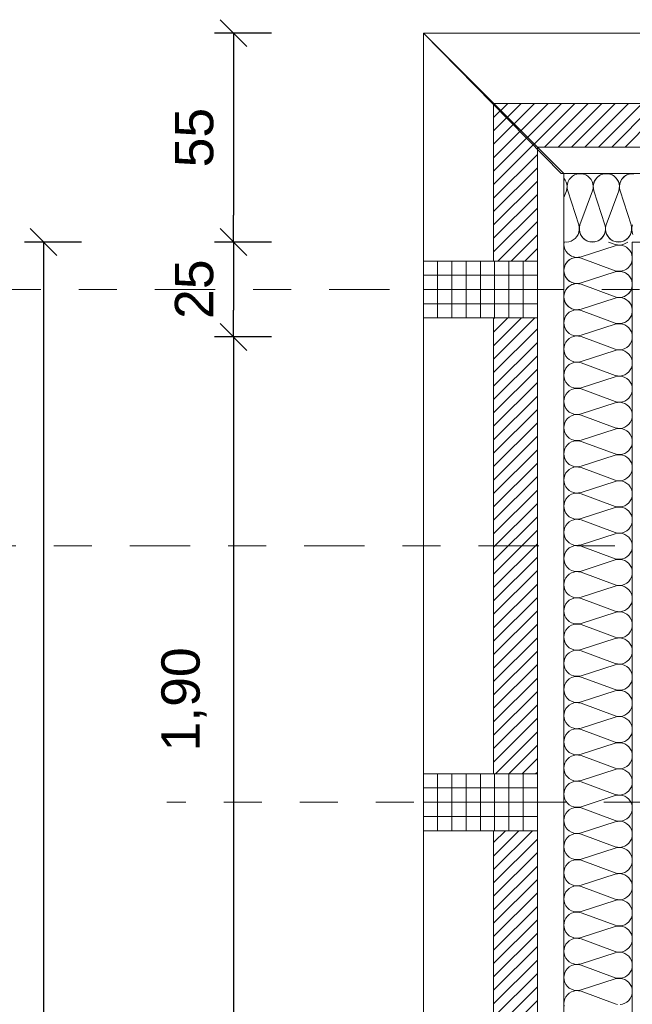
# Model space of a CAD drawing. Header units: metres. Extents: x -45.2 to 14.3, y -31.8 to 10.2.
# Tile 42 of 141: x -40.9 to -39.3, y -1.9 to 0.7. Entities that reach past the tile are written whole.
import ezdxf

# ---------------------------------------------------------------- set-up
doc = ezdxf.new("R2010")
doc.units = ezdxf.units.M
doc.header["$LTSCALE"] = 0.05
doc.linetypes.add('Achsen 01', pattern=[5.291531, 3.175, -1.058062, 0.352704, -0.705764])
doc.linetypes.add('Raster 01', pattern=[2, 1, -1])
doc.layers.get('0').update_dxf_attribs({"lineweight": 25})
for name, color, linetype, lineweight, true_color in [('014_Fassadenarbeiten-000 Aufsicht Betonfertigteile', 7, 'Continuous', 9, 0xc0c0c0), ('014_Fassadenarbeiten-330 mineralische Dämmung', 7, 'Continuous', 9, 0x666666), ('AV1-Achsen', 1, 'Achsen 01', 18, 0xff0000), ('AV1-Raster', 7, 'Raster 01', 9, 0xa6a6a6)]:
    doc.layers.add(name, color=color, linetype=linetype, lineweight=lineweight, true_color=true_color)
for name, color, linetype, lineweight in [('014_Fassadenarbeiten-330 Betonfertigteile vertikal', 7, 'Continuous', 9), ('014_Fassadenarbeiten-330 Filtermauerwerk 11.5cm', 7, 'Continuous', 9), ('014_Fassadenarbeiten-330 Mauerwerk 11.5cm', 7, 'Continuous', 9), ('AV1-Schnitt Achsen', 7, 'Achsen 01', 18), ('Bemaßung-Bemaßung', 7, 'Continuous', 9)]:
    doc.layers.add(name, color=color, linetype=linetype, lineweight=lineweight)
doc.styles.add('Arial', font='arial.ttf')

msp = doc.modelspace()

# ---------------------------------------------------------------- linework, layer by layer
at = {"color": 0, "linetype": 'Continuous', "lineweight": 15}
for p, q in [((-40.3604, 0.7104), (-40.2896, 0.6396)), ((-40.8604, 0.1604), (-40.7896, 0.0896)), ((-40.3604, 0.1604), (-40.2896, 0.0896)), ((-40.2896, 0.0896), (-40.3604, 0.1604)), ((-40.3604, -0.0896), (-40.2896, -0.1604)), ((-40.2896, -0.1604), (-40.3604, -0.0896))]:
    msp.add_line(p, q, dxfattribs=at)
at = {"color": 0, "linetype": 'ByBlock', "lineweight": -2}
for p, q in [((-40.325, 0.675), (-40.325, 0.6043)), ((-40.325, 0.125), (-40.325, 0.1957)), ((-40.825, 0.125), (-40.825, 0.0543)), ((-40.325, 0.125), (-40.325, 0.0543)), ((-40.325, -0.125), (-40.325, -0.0543)), ((-40.325, -0.125), (-40.325, -0.1957))]:
    msp.add_line(p, q, dxfattribs=at)
at = {"layer": '014_Fassadenarbeiten-000 Aufsicht Betonfertigteile'}
for points in [[(-39.455, 0.305), (-39.455, -21.905), (-39.825, -22.275), (-39.825, 0.675)], [(-39.4623, 0.305), (-16.125, 0.305), (-16.125, 0.675), (-39.825, 0.675)]]:
    msp.add_lwpolyline(points, close=True, dxfattribs=at)
at = {"layer": '014_Fassadenarbeiten-330 Betonfertigteile vertikal', "color": 8, "linetype": 'Continuous', "lineweight": 9, "true_color": 0x808080}
for p, q in [((-39.7875, 0.075), (-39.7875, -0.075)), ((-39.75, 0.075), (-39.75, -0.075)), ((-39.7125, 0.075), (-39.7125, -0.075)), ((-39.675, 0.075), (-39.675, -0.075)), ((-39.6375, 0.075), (-39.6375, -0.075)), ((-39.6, 0.075), (-39.6, -0.075)), ((-39.5625, 0.075), (-39.5625, -0.075)), ((-39.7875, -1.275), (-39.7875, -1.425)), ((-39.75, -1.275), (-39.75, -1.425)), ((-39.7125, -1.275), (-39.7125, -1.425)), ((-39.675, -1.275), (-39.675, -1.425)), ((-39.6375, -1.275), (-39.6375, -1.425)), ((-39.6, -1.275), (-39.6, -1.425)), ((-39.5625, -1.275), (-39.5625, -1.425))]:
    msp.add_line(p, q, dxfattribs=at)
at = {"layer": '014_Fassadenarbeiten-330 Betonfertigteile vertikal', "color": 8, "linetype": 'Continuous', "lineweight": 13, "true_color": 0x808080}
for p, q in [((-39.825, 0.0375), (-39.525, 0.0375)), ((-39.825, 0), (-39.525, 0)), ((-39.825, -0.0375), (-39.525, -0.0375)), ((-39.825, -1.3125), (-39.525, -1.3125)), ((-39.825, -1.35), (-39.525, -1.35)), ((-39.825, -1.3875), (-39.525, -1.3875))]:
    msp.add_line(p, q, dxfattribs=at)
at = {"layer": '014_Fassadenarbeiten-330 Betonfertigteile vertikal'}
for points in [[(-39.525, 0.075), (-39.525, -0.075), (-39.825, -0.075), (-39.825, 0.075)], [(-39.525, -1.275), (-39.525, -1.425), (-39.825, -1.425), (-39.825, -1.275)]]:
    msp.add_lwpolyline(points, close=True, dxfattribs=at)
at = {"layer": '014_Fassadenarbeiten-330 Filtermauerwerk 11.5cm', "color": 8, "linetype": 'Continuous', "lineweight": 9, "true_color": 0x808080}
for p, q in [((-39.64, -0.0774), (-39.6376, -0.075)), ((-39.64, -0.1127), (-39.6023, -0.075)), ((-39.64, -0.1481), (-39.5669, -0.075)), ((-39.64, -0.1834), (-39.5316, -0.075)), ((-39.64, -0.2188), (-39.525, -0.1038)), ((-39.64, -0.2542), (-39.525, -0.1392)), ((-39.64, -0.2895), (-39.525, -0.1745)), ((-39.64, -0.3249), (-39.525, -0.2099)), ((-39.64, -0.3602), (-39.525, -0.2452)), ((-39.64, -0.3956), (-39.525, -0.2806)), ((-39.64, -0.4309), (-39.525, -0.3159)), ((-39.64, -0.4663), (-39.525, -0.3513)), ((-39.64, -0.5016), (-39.525, -0.3866)), ((-39.64, -0.537), (-39.525, -0.422)), ((-39.64, -0.5724), (-39.525, -0.4574)), ((-39.64, -0.6077), (-39.525, -0.4927)), ((-39.64, -0.6431), (-39.525, -0.5281)), ((-39.64, -0.6784), (-39.525, -0.5634)), ((-39.64, -0.7138), (-39.525, -0.5988)), ((-39.64, -0.7491), (-39.525, -0.6341)), ((-39.64, -0.7845), (-39.525, -0.6695)), ((-39.64, -0.8198), (-39.525, -0.7048)), ((-39.64, -0.8552), (-39.525, -0.7402)), ((-39.64, -0.8905), (-39.525, -0.7755)), ((-39.64, -0.9259), (-39.525, -0.8109)), ((-39.64, -0.9613), (-39.525, -0.8463)), ((-39.64, -0.9966), (-39.525, -0.8816)), ((-39.64, -1.032), (-39.525, -0.917)), ((-39.64, -1.0673), (-39.525, -0.9523)), ((-39.64, -1.1027), (-39.525, -0.9877)), ((-39.64, -1.138), (-39.525, -1.023)), ((-39.64, -1.1734), (-39.525, -1.0584)), ((-39.64, -1.2087), (-39.525, -1.0937)), ((-39.64, -1.2441), (-39.525, -1.1291)), ((-39.6355, -1.275), (-39.525, -1.1645)), ((-39.6002, -1.275), (-39.525, -1.1998)), ((-39.5648, -1.275), (-39.525, -1.2352)), ((-39.5295, -1.275), (-39.525, -1.2705)), ((-39.64, -1.4562), (-39.6088, -1.425)), ((-39.64, -1.4916), (-39.5734, -1.425)), ((-39.64, -1.5269), (-39.5381, -1.425)), ((-39.64, -1.5623), (-39.525, -1.4473)), ((-39.64, -1.5977), (-39.525, -1.4827)), ((-39.64, -1.633), (-39.525, -1.518)), ((-39.64, -1.6684), (-39.525, -1.5534)), ((-39.64, -1.7037), (-39.525, -1.5887)), ((-39.64, -1.7391), (-39.525, -1.6241)), ((-39.64, -1.7744), (-39.525, -1.6594)), ((-39.64, -1.8098), (-39.525, -1.6948)), ((-39.64, -1.8451), (-39.525, -1.7301)), ((-39.64, -1.8805), (-39.525, -1.7655)), ((-39.64, -1.9159), (-39.525, -1.8009)), ((-39.64, -1.9512), (-39.525, -1.8362)), ((-39.64, -1.9866), (-39.525, -1.8716))]:
    msp.add_line(p, q, dxfattribs=at)
at = {"layer": '014_Fassadenarbeiten-330 Filtermauerwerk 11.5cm'}
for points in [[(-39.64, -0.075), (-39.525, -0.075), (-39.525, -1.275), (-39.64, -1.275)], [(-39.64, -1.425), (-39.525, -1.425), (-39.525, -2.625), (-39.64, -2.625)]]:
    msp.add_lwpolyline(points, close=True, dxfattribs=at)
at = {"layer": '014_Fassadenarbeiten-330 Mauerwerk 11.5cm', "color": 8, "linetype": 'Continuous', "lineweight": 9, "true_color": 0x808080}
for p, q in [((-39.64, 0.4883), (-39.6383, 0.49)), ((-39.64, 0.453), (-39.603, 0.49)), ((-39.64, 0.4176), (-39.5676, 0.49)), ((-39.64, 0.3822), (-39.5322, 0.49)), ((-39.64, 0.3469), (-39.4969, 0.49)), ((-39.64, 0.3115), (-39.4615, 0.49)), ((-39.64, 0.2762), (-39.4262, 0.49)), ((-39.5058, 0.375), (-39.3908, 0.49)), ((-39.4705, 0.375), (-39.3555, 0.49)), ((-39.4351, 0.375), (-39.3201, 0.49)), ((-39.3998, 0.375), (-39.2848, 0.49)), ((-39.3644, 0.375), (-39.2494, 0.49)), ((-39.329, 0.375), (-39.225, 0.479)), ((-39.2937, 0.375), (-39.225, 0.4437)), ((-39.64, 0.2408), (-39.525, 0.3558)), ((-39.64, 0.2055), (-39.525, 0.3205)), ((-39.64, 0.1701), (-39.525, 0.2851)), ((-39.64, 0.1348), (-39.525, 0.2498)), ((-39.64, 0.0994), (-39.525, 0.2144)), ((-39.629, 0.075), (-39.525, 0.179)), ((-39.5937, 0.075), (-39.525, 0.1437)), ((-39.5583, 0.075), (-39.525, 0.1083))]:
    msp.add_line(p, q, dxfattribs=at)
at = {"layer": '014_Fassadenarbeiten-330 Mauerwerk 11.5cm'}
msp.add_lwpolyline([(-39.64, 0.075), (-39.64, 0.49), (-39.225, 0.49), (-39.225, 0.375), (-39.525, 0.375), (-39.525, 0.075)], close=True, dxfattribs=at)
at = {"layer": '014_Fassadenarbeiten-330 mineralische Dämmung'}
msp.add_lwpolyline([(-18.9, 0.305), (-18.9, 0.125), (-39.275, 0.125), (-39.275, -5.4), (-39.455, -5.4), (-39.455, 0.305)], close=True, dxfattribs=at)
for points in [[(-39.2713, 0.3049), (-39.2775, 0.3049), (-39.2835, 0.3038), (-39.2893, 0.3016), (-39.2946, 0.2984), (-39.2946, 0.2984), (-39.2993, 0.2944), (-39.3031, 0.2896), (-39.306, 0.2841), (-39.308, 0.2783), (-39.3088, 0.2722), (-39.3085, 0.266), (-39.3072, 0.26), (-39.2783, 0.17), (-39.2783, 0.17), (-39.2769, 0.164), (-39.2766, 0.1578), (-39.2775, 0.1517), (-39.2794, 0.1458), (-39.2823, 0.1404), (-39.2862, 0.1356), (-39.2908, 0.1315), (-39.2908, 0.1315), (-39.2961, 0.1284), (-39.3019, 0.1262), (-39.308, 0.1251), (-39.3141, 0.1251), (-39.3202, 0.1262), (-39.326, 0.1284), (-39.3313, 0.1315), (-39.3313, 0.1315), (-39.3359, 0.1356), (-39.3398, 0.1404), (-39.3427, 0.1458), (-39.3446, 0.1517), (-39.3454, 0.1578), (-39.3452, 0.164), (-39.3438, 0.17), (-39.3106, 0.26), (-39.3106, 0.26), (-39.3092, 0.266), (-39.3089, 0.2722), (-39.3098, 0.2783), (-39.3117, 0.2841), (-39.3146, 0.2896), (-39.3185, 0.2944), (-39.3231, 0.2984), (-39.3231, 0.2984), (-39.3284, 0.3016), (-39.3342, 0.3038), (-39.3403, 0.3049), (-39.3464, 0.3049), (-39.3525, 0.3038), (-39.3583, 0.3016), (-39.3636, 0.2984), (-39.3636, 0.2984), (-39.3682, 0.2944), (-39.3721, 0.2896), (-39.375, 0.2841), (-39.3769, 0.2783), (-39.3777, 0.2722), (-39.3775, 0.266), (-39.3761, 0.26), (-39.3472, 0.17), (-39.3472, 0.17), (-39.3458, 0.164), (-39.3456, 0.1578), (-39.3464, 0.1517), (-39.3483, 0.1458), (-39.3513, 0.1404), (-39.3551, 0.1356), (-39.3598, 0.1315), (-39.3598, 0.1315), (-39.3651, 0.1284), (-39.3708, 0.1262), (-39.3769, 0.1251), (-39.3831, 0.1251), (-39.3891, 0.1262), (-39.3949, 0.1284), (-39.4002, 0.1315), (-39.4002, 0.1315), (-39.4049, 0.1356), (-39.4087, 0.1404), (-39.4116, 0.1458), (-39.4136, 0.1517), (-39.4144, 0.1578), (-39.4141, 0.164), (-39.4128, 0.17), (-39.3795, 0.26), (-39.3795, 0.26), (-39.3781, 0.266), (-39.3779, 0.2722), (-39.3787, 0.2783), (-39.3806, 0.2841), (-39.3836, 0.2896), (-39.3874, 0.2944), (-39.3921, 0.2984), (-39.3921, 0.2984), (-39.3974, 0.3016), (-39.4031, 0.3038), (-39.4092, 0.3049), (-39.4154, 0.3049), (-39.4214, 0.3038), (-39.4272, 0.3016), (-39.4325, 0.2984), (-39.4325, 0.2984), (-39.4371, 0.2944), (-39.441, 0.2896), (-39.4439, 0.2841), (-39.4458, 0.2783), (-39.4467, 0.2722), (-39.4464, 0.266), (-39.4451, 0.26), (-39.4161, 0.17), (-39.4161, 0.17), (-39.4147, 0.1637), (-39.4145, 0.1573), (-39.4156, 0.1509), (-39.4177, 0.1448), (-39.421, 0.1393), (-39.4252, 0.1344), (-39.4303, 0.1305), (-39.436, 0.1275), (-39.4422, 0.1257), (-39.4486, 0.125), (-39.455, 0.1255)], [(-39.455, 0.2929), (-39.455, 0.2929), (-39.4516, 0.2881), (-39.4491, 0.2829), (-39.4474, 0.2773), (-39.4468, 0.2715), (-39.4471, 0.2657), (-39.4484, 0.26), (-39.455, 0.2423)], [(-39.2744, 0.305), (-39.2808, 0.3044), (-39.2871, 0.3026), (-39.2928, 0.2997), (-39.2979, 0.2957), (-39.3022, 0.2908), (-39.3055, 0.2853), (-39.3077, 0.2792), (-39.3088, 0.2728), (-39.3086, 0.2663), (-39.3072, 0.26), (-39.2783, 0.17), (-39.2783, 0.17), (-39.2769, 0.1637), (-39.2767, 0.1572), (-39.2777, 0.1508), (-39.2799, 0.1447), (-39.2832, 0.1392), (-39.2875, 0.1343), (-39.2926, 0.1303), (-39.2984, 0.1274), (-39.3046, 0.1256), (-39.311, 0.125), (-39.3175, 0.1256), (-39.3237, 0.1274), (-39.3295, 0.1303), (-39.3346, 0.1343), (-39.3389, 0.1392), (-39.3422, 0.1447), (-39.3444, 0.1508), (-39.3454, 0.1572), (-39.3452, 0.1637), (-39.3438, 0.17), (-39.3106, 0.26), (-39.3106, 0.26), (-39.3092, 0.2663), (-39.309, 0.2728), (-39.31, 0.2792), (-39.3122, 0.2853), (-39.3155, 0.2908), (-39.3198, 0.2957), (-39.3249, 0.2997), (-39.3307, 0.3026), (-39.3369, 0.3044), (-39.3433, 0.305), (-39.3498, 0.3044), (-39.356, 0.3026), (-39.3618, 0.2997), (-39.3669, 0.2957), (-39.3712, 0.2908), (-39.3745, 0.2853), (-39.3767, 0.2792), (-39.3777, 0.2728), (-39.3775, 0.2663), (-39.3761, 0.26), (-39.3472, 0.17), (-39.3472, 0.17), (-39.3458, 0.1637), (-39.3456, 0.1572), (-39.3466, 0.1508), (-39.3488, 0.1447), (-39.3521, 0.1392), (-39.3564, 0.1343), (-39.3615, 0.1303), (-39.3673, 0.1274), (-39.3735, 0.1256), (-39.38, 0.125), (-39.3864, 0.1256), (-39.3926, 0.1274), (-39.3984, 0.1303), (-39.4035, 0.1343), (-39.4078, 0.1392), (-39.4111, 0.1447), (-39.4133, 0.1508), (-39.4144, 0.1572), (-39.4142, 0.1637), (-39.4128, 0.17)], [(-39.2732, 0.1447), (-39.2754, 0.1508), (-39.2765, 0.1572), (-39.2763, 0.1637), (-39.2749, 0.17)], [(-39.32, -0.0884), (-39.314, -0.0897), (-39.3078, -0.09), (-39.3017, -0.0891), (-39.2959, -0.0872), (-39.2904, -0.0843), (-39.2856, -0.0804), (-39.2816, -0.0758), (-39.2816, -0.0758), (-39.2784, -0.0705), (-39.2762, -0.0647), (-39.2751, -0.0587), (-39.2751, -0.0525), (-39.2762, -0.0464), (-39.2784, -0.0407), (-39.2816, -0.0354), (-39.2816, -0.0354), (-39.2856, -0.0307), (-39.2904, -0.0269), (-39.2959, -0.0239), (-39.3017, -0.022), (-39.3078, -0.0212), (-39.314, -0.0214), (-39.32, -0.0228), (-39.41, -0.0517), (-39.41, -0.0517), (-39.416, -0.0531), (-39.4222, -0.0533), (-39.4283, -0.0525), (-39.4342, -0.0506), (-39.4396, -0.0477), (-39.4444, -0.0438), (-39.4485, -0.0392), (-39.4485, -0.0392), (-39.4516, -0.0339), (-39.4538, -0.0281), (-39.4549, -0.022), (-39.4549, -0.0158), (-39.4538, -0.0098), (-39.4516, -0.004), (-39.4485, 0.0013), (-39.4485, 0.0013), (-39.4444, 0.0059), (-39.4396, 0.0098), (-39.4342, 0.0127), (-39.4283, 0.0146), (-39.4222, 0.0155), (-39.416, 0.0152), (-39.41, 0.0139), (-39.32, -0.0194), (-39.32, -0.0194), (-39.314, -0.0208), (-39.3078, -0.021), (-39.3017, -0.0202), (-39.2959, -0.0183), (-39.2904, -0.0153), (-39.2856, -0.0115), (-39.2816, -0.0069), (-39.2816, -0.0069), (-39.2784, -0.0016), (-39.2762, 0.0042), (-39.2751, 0.0103), (-39.2751, 0.0165), (-39.2762, 0.0225), (-39.2784, 0.0283), (-39.2816, 0.0336), (-39.2816, 0.0336), (-39.2856, 0.0382), (-39.2904, 0.0421), (-39.2959, 0.045), (-39.3017, 0.0469), (-39.3078, 0.0478), (-39.314, 0.0475), (-39.32, 0.0462), (-39.41, 0.0172), (-39.41, 0.0172), (-39.416, 0.0159), (-39.4222, 0.0156), (-39.4283, 0.0164), (-39.4342, 0.0184), (-39.4396, 0.0213), (-39.4444, 0.0251), (-39.4485, 0.0298), (-39.4485, 0.0298), (-39.4516, 0.0351), (-39.4538, 0.0409), (-39.4549, 0.0469), (-39.4549, 0.0531), (-39.4538, 0.0592), (-39.4516, 0.0649), (-39.4485, 0.0702), (-39.4485, 0.0702), (-39.4444, 0.0749), (-39.4396, 0.0787), (-39.4342, 0.0817), (-39.4283, 0.0836), (-39.4222, 0.0844), (-39.416, 0.0842), (-39.41, 0.0828), (-39.32, 0.0495), (-39.32, 0.0495), (-39.314, 0.0482), (-39.3078, 0.0479), (-39.3017, 0.0487), (-39.2959, 0.0507), (-39.2904, 0.0536), (-39.2856, 0.0574), (-39.2816, 0.0621), (-39.2816, 0.0621), (-39.2784, 0.0674), (-39.2762, 0.0732), (-39.2751, 0.0792), (-39.2751, 0.0854), (-39.2762, 0.0915), (-39.2784, 0.0972), (-39.2816, 0.1025), (-39.2816, 0.1025), (-39.2856, 0.1072), (-39.2904, 0.111), (-39.2959, 0.114), (-39.3017, 0.1159), (-39.3078, 0.1167), (-39.314, 0.1165), (-39.32, 0.1151), (-39.41, 0.0862), (-39.41, 0.0862), (-39.4163, 0.0848), (-39.4227, 0.0846), (-39.4291, 0.0856), (-39.4351, 0.0877), (-39.4407, 0.091), (-39.4455, 0.0952), (-39.4495, 0.1003), (-39.4525, 0.106), (-39.4543, 0.1122), (-39.455, 0.1186), (-39.4545, 0.125)], [(-39.2872, 0.125), (-39.2872, 0.125), (-39.2919, 0.1216), (-39.2971, 0.1191), (-39.3027, 0.1175), (-39.3085, 0.1168), (-39.3143, 0.1172), (-39.32, 0.1185), (-39.3377, 0.125)], [(-39.3072, -1.8825), (-39.3008, -1.8815), (-39.2947, -1.8793), (-39.2892, -1.876), (-39.2843, -1.8717), (-39.2803, -1.8666), (-39.2774, -1.8608), (-39.2756, -1.8546), (-39.275, -1.8481), (-39.2756, -1.8417), (-39.2774, -1.8355), (-39.2803, -1.8297), (-39.2843, -1.8246), (-39.2892, -1.8203), (-39.2947, -1.817), (-39.3008, -1.8148), (-39.3072, -1.8138), (-39.3137, -1.814), (-39.32, -1.8154), (-39.41, -1.8443), (-39.41, -1.8443), (-39.4163, -1.8457), (-39.4228, -1.8459), (-39.4292, -1.8448), (-39.4353, -1.8426), (-39.4408, -1.8393), (-39.4457, -1.8351), (-39.4497, -1.8299), (-39.4526, -1.8242), (-39.4544, -1.8179), (-39.455, -1.8115), (-39.4544, -1.805), (-39.4526, -1.7988), (-39.4497, -1.7931), (-39.4457, -1.7879), (-39.4408, -1.7837), (-39.4353, -1.7803), (-39.4292, -1.7781), (-39.4228, -1.7771), (-39.4163, -1.7773), (-39.41, -1.7787), (-39.32, -1.812), (-39.32, -1.812), (-39.3137, -1.8134), (-39.3072, -1.8136), (-39.3008, -1.8125), (-39.2947, -1.8103), (-39.2892, -1.807), (-39.2843, -1.8027), (-39.2803, -1.7976), (-39.2774, -1.7919), (-39.2756, -1.7856), (-39.275, -1.7792), (-39.2756, -1.7728), (-39.2774, -1.7665), (-39.2803, -1.7608), (-39.2843, -1.7556), (-39.2892, -1.7514), (-39.2947, -1.7481), (-39.3008, -1.7459), (-39.3072, -1.7448), (-39.3137, -1.745), (-39.32, -1.7464), (-39.41, -1.7753), (-39.41, -1.7753), (-39.4163, -1.7767), (-39.4228, -1.7769), (-39.4292, -1.7759), (-39.4353, -1.7737), (-39.4408, -1.7704), (-39.4457, -1.7661), (-39.4497, -1.761), (-39.4526, -1.7552), (-39.4544, -1.749), (-39.455, -1.7426), (-39.4544, -1.7361), (-39.4526, -1.7299), (-39.4497, -1.7241), (-39.4457, -1.719), (-39.4408, -1.7147), (-39.4353, -1.7114), (-39.4292, -1.7092), (-39.4228, -1.7082), (-39.4163, -1.7084), (-39.41, -1.7098), (-39.32, -1.743), (-39.32, -1.743), (-39.3137, -1.7444), (-39.3072, -1.7446), (-39.3008, -1.7436), (-39.2947, -1.7414), (-39.2892, -1.7381), (-39.2843, -1.7338), (-39.2803, -1.7287), (-39.2774, -1.7229), (-39.2756, -1.7167), (-39.275, -1.7103), (-39.2756, -1.7038), (-39.2774, -1.6976), (-39.2803, -1.6918), (-39.2843, -1.6867), (-39.2892, -1.6824), (-39.2947, -1.6791), (-39.3008, -1.6769), (-39.3072, -1.6759), (-39.3137, -1.6761), (-39.32, -1.6775), (-39.41, -1.7064), (-39.41, -1.7064), (-39.4163, -1.7078), (-39.4228, -1.708), (-39.4292, -1.707), (-39.4353, -1.7048), (-39.4408, -1.7014), (-39.4457, -1.6972), (-39.4497, -1.692), (-39.4526, -1.6863), (-39.4544, -1.6801), (-39.455, -1.6736), (-39.4544, -1.6672), (-39.4526, -1.6609), (-39.4497, -1.6552), (-39.4457, -1.65), (-39.4408, -1.6458), (-39.4353, -1.6425), (-39.4292, -1.6403), (-39.4228, -1.6392), (-39.4163, -1.6394), (-39.41, -1.6408), (-39.32, -1.6741), (-39.32, -1.6741), (-39.3137, -1.6755), (-39.3072, -1.6757), (-39.3008, -1.6747), (-39.2947, -1.6724), (-39.2892, -1.6691), (-39.2843, -1.6649), (-39.2803, -1.6597), (-39.2774, -1.654), (-39.2756, -1.6478), (-39.275, -1.6413), (-39.2756, -1.6349), (-39.2774, -1.6286), (-39.2803, -1.6229), (-39.2843, -1.6178), (-39.2892, -1.6135), (-39.2947, -1.6102), (-39.3008, -1.608), (-39.3072, -1.6069), (-39.3137, -1.6071), (-39.32, -1.6085), (-39.41, -1.6374), (-39.41, -1.6374), (-39.4163, -1.6388), (-39.4228, -1.639), (-39.4292, -1.638), (-39.4353, -1.6358), (-39.4408, -1.6325), (-39.4457, -1.6282), (-39.4497, -1.6231), (-39.4526, -1.6173), (-39.4544, -1.6111), (-39.455, -1.6047), (-39.4544, -1.5982), (-39.4526, -1.592), (-39.4497, -1.5862), (-39.4457, -1.5811), (-39.4408, -1.5768), (-39.4353, -1.5735), (-39.4292, -1.5713), (-39.4228, -1.5703), (-39.4163, -1.5705), (-39.41, -1.5719), (-39.32, -1.6051), (-39.32, -1.6051), (-39.3137, -1.6065), (-39.3072, -1.6067), (-39.3008, -1.6057), (-39.2947, -1.6035), (-39.2892, -1.6002), (-39.2843, -1.5959), (-39.2803, -1.5908), (-39.2774, -1.585), (-39.2756, -1.5788), (-39.275, -1.5724), (-39.2756, -1.5659), (-39.2774, -1.5597), (-39.2803, -1.5539), (-39.2843, -1.5488), (-39.2892, -1.5445), (-39.2947, -1.5412), (-39.3008, -1.539), (-39.3072, -1.538), (-39.3137, -1.5382), (-39.32, -1.5396), (-39.41, -1.5685), (-39.41, -1.5685), (-39.4163, -1.5699), (-39.4228, -1.5701), (-39.4292, -1.5691), (-39.4353, -1.5669), (-39.4408, -1.5636), (-39.4457, -1.5593), (-39.4497, -1.5542), (-39.4526, -1.5484), (-39.4544, -1.5422), (-39.455, -1.5357), (-39.4544, -1.5293), (-39.4526, -1.5231), (-39.4497, -1.5173), (-39.4457, -1.5122), (-39.4408, -1.5079), (-39.4353, -1.5046), (-39.4292, -1.5024), (-39.4228, -1.5013), (-39.4163, -1.5015), (-39.41, -1.5029), (-39.32, -1.5362), (-39.32, -1.5362), (-39.3137, -1.5376), (-39.3072, -1.5378), (-39.3008, -1.5368), (-39.2947, -1.5346), (-39.2892, -1.5313), (-39.2843, -1.527), (-39.2803, -1.5218), (-39.2774, -1.5161), (-39.2756, -1.5099), (-39.275, -1.5034), (-39.2756, -1.497), (-39.2774, -1.4908), (-39.2803, -1.485), (-39.2843, -1.4799), (-39.2892, -1.4756), (-39.2947, -1.4723), (-39.3008, -1.4701), (-39.3072, -1.469), (-39.3137, -1.4692), (-39.32, -1.4706), (-39.41, -1.4996), (-39.41, -1.4996), (-39.4163, -1.501), (-39.4228, -1.5011), (-39.4292, -1.5001), (-39.4353, -1.4979), (-39.4408, -1.4946), (-39.4457, -1.4903), (-39.4497, -1.4852), (-39.4526, -1.4794), (-39.4544, -1.4732), (-39.455, -1.4668), (-39.4544, -1.4603), (-39.4526, -1.4541), (-39.4497, -1.4483), (-39.4457, -1.4432), (-39.4408, -1.4389), (-39.4353, -1.4356), (-39.4292, -1.4334), (-39.4228, -1.4324), (-39.4163, -1.4326), (-39.41, -1.434), (-39.32, -1.4673), (-39.32, -1.4673), (-39.3137, -1.4687), (-39.3072, -1.4688), (-39.3008, -1.4678), (-39.2947, -1.4656), (-39.2892, -1.4623), (-39.2843, -1.458), (-39.2803, -1.4529), (-39.2774, -1.4471), (-39.2756, -1.4409), (-39.275, -1.4345), (-39.2756, -1.428), (-39.2774, -1.4218), (-39.2803, -1.416), (-39.2843, -1.4109), (-39.2892, -1.4066), (-39.2947, -1.4033), (-39.3008, -1.4011), (-39.3072, -1.4001), (-39.3137, -1.4003), (-39.32, -1.4017), (-39.41, -1.4306), (-39.41, -1.4306), (-39.4163, -1.432), (-39.4228, -1.4322), (-39.4292, -1.4312), (-39.4353, -1.429), (-39.4408, -1.4257), (-39.4457, -1.4214), (-39.4497, -1.4163), (-39.4526, -1.4105), (-39.4544, -1.4043), (-39.455, -1.3978), (-39.4544, -1.3914), (-39.4526, -1.3852), (-39.4497, -1.3794), (-39.4457, -1.3743), (-39.4408, -1.37), (-39.4353, -1.3667), (-39.4292, -1.3645), (-39.4228, -1.3635), (-39.4163, -1.3636), (-39.41, -1.365), (-39.32, -1.3983), (-39.32, -1.3983), (-39.3137, -1.3997), (-39.3072, -1.3999), (-39.3008, -1.3989), (-39.2947, -1.3967), (-39.2892, -1.3934), (-39.2843, -1.3891), (-39.2803, -1.384), (-39.2774, -1.3782), (-39.2756, -1.372), (-39.275, -1.3655), (-39.2756, -1.3591), (-39.2774, -1.3529), (-39.2803, -1.3471), (-39.2843, -1.342), (-39.2892, -1.3377), (-39.2947, -1.3344), (-39.3008, -1.3322), (-39.3072, -1.3312), (-39.3137, -1.3313), (-39.32, -1.3327), (-39.41, -1.3617), (-39.41, -1.3617), (-39.4163, -1.3631), (-39.4228, -1.3633), (-39.4292, -1.3622), (-39.4353, -1.36), (-39.4408, -1.3567), (-39.4457, -1.3524), (-39.4497, -1.3473), (-39.4526, -1.3415), (-39.4544, -1.3353), (-39.455, -1.3289), (-39.4544, -1.3224), (-39.4526, -1.3162), (-39.4497, -1.3104), (-39.4457, -1.3053), (-39.4408, -1.301), (-39.4353, -1.2977), (-39.4292, -1.2955), (-39.4228, -1.2945), (-39.4163, -1.2947), (-39.41, -1.2961), (-39.32, -1.3294), (-39.32, -1.3294), (-39.3137, -1.3308), (-39.3072, -1.331), (-39.3008, -1.3299), (-39.2947, -1.3277), (-39.2892, -1.3244), (-39.2843, -1.3201), (-39.2803, -1.315), (-39.2774, -1.3092), (-39.2756, -1.303), (-39.275, -1.2966), (-39.2756, -1.2901), (-39.2774, -1.2839), (-39.2803, -1.2781), (-39.2843, -1.273), (-39.2892, -1.2687), (-39.2947, -1.2654), (-39.3008, -1.2632), (-39.3072, -1.2622), (-39.3137, -1.2624), (-39.32, -1.2638), (-39.41, -1.2927), (-39.41, -1.2927), (-39.4163, -1.2941), (-39.4228, -1.2943), (-39.4292, -1.2933), (-39.4353, -1.2911), (-39.4408, -1.2878), (-39.4457, -1.2835), (-39.4497, -1.2784), (-39.4526, -1.2726), (-39.4544, -1.2664), (-39.455, -1.2599), (-39.4544, -1.2535), (-39.4526, -1.2473), (-39.4497, -1.2415), (-39.4457, -1.2364), (-39.4408, -1.2321), (-39.4353, -1.2288), (-39.4292, -1.2266), (-39.4228, -1.2256), (-39.4163, -1.2258), (-39.41, -1.2272), (-39.32, -1.2604), (-39.32, -1.2604), (-39.3137, -1.2618), (-39.3072, -1.262), (-39.3008, -1.261), (-39.2947, -1.2588), (-39.2892, -1.2555), (-39.2843, -1.2512), (-39.2803, -1.2461), (-39.2774, -1.2403), (-39.2756, -1.2341), (-39.275, -1.2276), (-39.2756, -1.2212), (-39.2774, -1.215), (-39.2803, -1.2092), (-39.2843, -1.2041), (-39.2892, -1.1998), (-39.2947, -1.1965), (-39.3008, -1.1943), (-39.3072, -1.1933), (-39.3137, -1.1935), (-39.32, -1.1949), (-39.41, -1.2238), (-39.41, -1.2238), (-39.4163, -1.2252), (-39.4228, -1.2254), (-39.4292, -1.2243), (-39.4353, -1.2221), (-39.4408, -1.2188), (-39.4457, -1.2145), (-39.4497, -1.2094), (-39.4526, -1.2037), (-39.4544, -1.1974), (-39.455, -1.191), (-39.4544, -1.1845), (-39.4526, -1.1783), (-39.4497, -1.1726), (-39.4457, -1.1674), (-39.4408, -1.1631), (-39.4353, -1.1598), (-39.4292, -1.1576), (-39.4228, -1.1566), (-39.4163, -1.1568), (-39.41, -1.1582), (-39.32, -1.1915), (-39.32, -1.1915), (-39.3137, -1.1929), (-39.3072, -1.1931), (-39.3008, -1.192), (-39.2947, -1.1898), (-39.2892, -1.1865), (-39.2843, -1.1822), (-39.2803, -1.1771), (-39.2774, -1.1714), (-39.2756, -1.1651), (-39.275, -1.1587), (-39.2756, -1.1522), (-39.2774, -1.146), (-39.2803, -1.1403), (-39.2843, -1.1351), (-39.2892, -1.1309), (-39.2947, -1.1276), (-39.3008, -1.1253), (-39.3072, -1.1243), (-39.3137, -1.1245), (-39.32, -1.1259), (-39.41, -1.1548), (-39.41, -1.1548), (-39.4163, -1.1562), (-39.4228, -1.1564), (-39.4292, -1.1554), (-39.4353, -1.1532), (-39.4408, -1.1499), (-39.4457, -1.1456), (-39.4497, -1.1405), (-39.4526, -1.1347), (-39.4544, -1.1285), (-39.455, -1.122), (-39.4544, -1.1156), (-39.4526, -1.1094), (-39.4497, -1.1036), (-39.4457, -1.0985), (-39.4408, -1.0942), (-39.4353, -1.0909), (-39.4292, -1.0887), (-39.4228, -1.0877), (-39.4163, -1.0879), (-39.41, -1.0893), (-39.32, -1.1225), (-39.32, -1.1225), (-39.3137, -1.1239), (-39.3072, -1.1241), (-39.3008, -1.1231), (-39.2947, -1.1209), (-39.2892, -1.1176), (-39.2843, -1.1133), (-39.2803, -1.1082), (-39.2774, -1.1024), (-39.2756, -1.0962), (-39.275, -1.0897), (-39.2756, -1.0833), (-39.2774, -1.0771), (-39.2803, -1.0713), (-39.2843, -1.0662), (-39.2892, -1.0619), (-39.2947, -1.0586), (-39.3008, -1.0564), (-39.3072, -1.0554), (-39.3137, -1.0556), (-39.32, -1.057), (-39.41, -1.0859), (-39.41, -1.0859), (-39.4163, -1.0873), (-39.4228, -1.0875), (-39.4292, -1.0865), (-39.4353, -1.0842), (-39.4408, -1.0809), (-39.4457, -1.0767), (-39.4497, -1.0715), (-39.4526, -1.0658), (-39.4544, -1.0595), (-39.455, -1.0531), (-39.4544, -1.0467), (-39.4526, -1.0404), (-39.4497, -1.0347), (-39.4457, -1.0295), (-39.4408, -1.0253), (-39.4353, -1.022), (-39.4292, -1.0198), (-39.4228, -1.0187), (-39.4163, -1.0189), (-39.41, -1.0203), (-39.32, -1.0536), (-39.32, -1.0536), (-39.3137, -1.055), (-39.3072, -1.0552), (-39.3008, -1.0541), (-39.2947, -1.0519), (-39.2892, -1.0486), (-39.2843, -1.0444), (-39.2803, -1.0392), (-39.2774, -1.0335), (-39.2756, -1.0272), (-39.275, -1.0208), (-39.2756, -1.0144), (-39.2774, -1.0081), (-39.2803, -1.0024), (-39.2843, -0.9973), (-39.2892, -0.993), (-39.2947, -0.9897), (-39.3008, -0.9875), (-39.3072, -0.9864), (-39.3137, -0.9866), (-39.32, -0.988), (-39.41, -1.0169), (-39.41, -1.0169), (-39.4163, -1.0183), (-39.4228, -1.0185), (-39.4292, -1.0175), (-39.4353, -1.0153), (-39.4408, -1.012), (-39.4457, -1.0077), (-39.4497, -1.0026), (-39.4526, -0.9968), (-39.4544, -0.9906), (-39.455, -0.9842), (-39.4544, -0.9777), (-39.4526, -0.9715), (-39.4497, -0.9657), (-39.4457, -0.9606), (-39.4408, -0.9563), (-39.4353, -0.953), (-39.4292, -0.9508), (-39.4228, -0.9498), (-39.4163, -0.95), (-39.41, -0.9514), (-39.32, -0.9846), (-39.32, -0.9846), (-39.3137, -0.986), (-39.3072, -0.9862), (-39.3008, -0.9852), (-39.2947, -0.983), (-39.2892, -0.9797), (-39.2843, -0.9754), (-39.2803, -0.9703), (-39.2774, -0.9645), (-39.2756, -0.9583), (-39.275, -0.9519), (-39.2756, -0.9454), (-39.2774, -0.9392), (-39.2803, -0.9334), (-39.2843, -0.9283), (-39.2892, -0.924), (-39.2947, -0.9207), (-39.3008, -0.9185), (-39.3072, -0.9175), (-39.3137, -0.9177), (-39.32, -0.9191), (-39.41, -0.948), (-39.41, -0.948), (-39.4163, -0.9494), (-39.4228, -0.9496), (-39.4292, -0.9486), (-39.4353, -0.9464), (-39.4408, -0.9431), (-39.4457, -0.9388), (-39.4497, -0.9336), (-39.4526, -0.9279), (-39.4544, -0.9217), (-39.455, -0.9152), (-39.4544, -0.9088), (-39.4526, -0.9025), (-39.4497, -0.8968), (-39.4457, -0.8917), (-39.4408, -0.8874), (-39.4353, -0.8841), (-39.4292, -0.8819), (-39.4228, -0.8808), (-39.4163, -0.881), (-39.41, -0.8824), (-39.32, -0.9157), (-39.32, -0.9157), (-39.3137, -0.9171), (-39.3072, -0.9173), (-39.3008, -0.9163), (-39.2947, -0.9141), (-39.2892, -0.9108), (-39.2843, -0.9065), (-39.2803, -0.9013), (-39.2774, -0.8956), (-39.2756, -0.8894), (-39.275, -0.8829), (-39.2756, -0.8765), (-39.2774, -0.8703), (-39.2803, -0.8645), (-39.2843, -0.8594), (-39.2892, -0.8551), (-39.2947, -0.8518), (-39.3008, -0.8496), (-39.3072, -0.8485), (-39.3137, -0.8487), (-39.32, -0.8501), (-39.41, -0.8791), (-39.41, -0.8791), (-39.4163, -0.8805), (-39.4228, -0.8806), (-39.4292, -0.8796), (-39.4353, -0.8774), (-39.4408, -0.8741), (-39.4457, -0.8698), (-39.4497, -0.8647), (-39.4526, -0.8589), (-39.4544, -0.8527), (-39.455, -0.8463), (-39.4544, -0.8398), (-39.4526, -0.8336), (-39.4497, -0.8278), (-39.4457, -0.8227), (-39.4408, -0.8184), (-39.4353, -0.8151), (-39.4292, -0.8129), (-39.4228, -0.8119), (-39.4163, -0.8121), (-39.41, -0.8135), (-39.32, -0.8468), (-39.32, -0.8468), (-39.3137, -0.8481), (-39.3072, -0.8483), (-39.3008, -0.8473), (-39.2947, -0.8451), (-39.2892, -0.8418), (-39.2843, -0.8375), (-39.2803, -0.8324), (-39.2774, -0.8266), (-39.2756, -0.8204), (-39.275, -0.814), (-39.2756, -0.8075), (-39.2774, -0.8013), (-39.2803, -0.7955), (-39.2843, -0.7904), (-39.2892, -0.7861), (-39.2947, -0.7828), (-39.3008, -0.7806), (-39.3072, -0.7796), (-39.3137, -0.7798), (-39.32, -0.7812), (-39.41, -0.8101), (-39.41, -0.8101), (-39.4163, -0.8115), (-39.4228, -0.8117), (-39.4292, -0.8107), (-39.4353, -0.8085), (-39.4408, -0.8052), (-39.4457, -0.8009), (-39.4497, -0.7958), (-39.4526, -0.79), (-39.4544, -0.7838), (-39.455, -0.7773), (-39.4544, -0.7709), (-39.4526, -0.7647), (-39.4497, -0.7589), (-39.4457, -0.7538), (-39.4408, -0.7495), (-39.4353, -0.7462), (-39.4292, -0.744), (-39.4228, -0.7429), (-39.4163, -0.7431), (-39.41, -0.7445), (-39.32, -0.7778), (-39.32, -0.7778), (-39.3137, -0.7792), (-39.3072, -0.7794), (-39.3008, -0.7784), (-39.2947, -0.7762), (-39.2892, -0.7729), (-39.2843, -0.7686), (-39.2803, -0.7635), (-39.2774, -0.7577), (-39.2756, -0.7515), (-39.275, -0.745), (-39.2756, -0.7386), (-39.2774, -0.7324), (-39.2803, -0.7266), (-39.2843, -0.7215), (-39.2892, -0.7172), (-39.2947, -0.7139), (-39.3008, -0.7117), (-39.3072, -0.7107), (-39.3137, -0.7108), (-39.32, -0.7122), (-39.41, -0.7412), (-39.41, -0.7412), (-39.4163, -0.7426), (-39.4228, -0.7428), (-39.4292, -0.7417), (-39.4353, -0.7395), (-39.4408, -0.7362), (-39.4457, -0.7319), (-39.4497, -0.7268), (-39.4526, -0.721), (-39.4544, -0.7148), (-39.455, -0.7084), (-39.4544, -0.7019), (-39.4526, -0.6957), (-39.4497, -0.6899), (-39.4457, -0.6848), (-39.4408, -0.6805), (-39.4353, -0.6772), (-39.4292, -0.675), (-39.4228, -0.674), (-39.4163, -0.6742), (-39.41, -0.6756), (-39.32, -0.7089), (-39.32, -0.7089), (-39.3137, -0.7103), (-39.3072, -0.7104), (-39.3008, -0.7094), (-39.2947, -0.7072), (-39.2892, -0.7039), (-39.2843, -0.6996), (-39.2803, -0.6945), (-39.2774, -0.6887), (-39.2756, -0.6825), (-39.275, -0.6761), (-39.2756, -0.6696), (-39.2774, -0.6634), (-39.2803, -0.6576), (-39.2843, -0.6525), (-39.2892, -0.6482), (-39.2947, -0.6449), (-39.3008, -0.6427), (-39.3072, -0.6417), (-39.3137, -0.6419), (-39.32, -0.6433), (-39.41, -0.6722), (-39.41, -0.6722), (-39.4163, -0.6736), (-39.4228, -0.6738), (-39.4292, -0.6728), (-39.4353, -0.6706), (-39.4408, -0.6673), (-39.4457, -0.663), (-39.4497, -0.6579), (-39.4526, -0.6521), (-39.4544, -0.6459), (-39.455, -0.6394), (-39.4544, -0.633), (-39.4526, -0.6268), (-39.4497, -0.621), (-39.4457, -0.6159), (-39.4408, -0.6116), (-39.4353, -0.6083), (-39.4292, -0.6061), (-39.4228, -0.6051), (-39.4163, -0.6053), (-39.41, -0.6066), (-39.32, -0.6399), (-39.32, -0.6399), (-39.3137, -0.6413), (-39.3072, -0.6415), (-39.3008, -0.6405), (-39.2947, -0.6383), (-39.2892, -0.635), (-39.2843, -0.6307), (-39.2803, -0.6256), (-39.2774, -0.6198), (-39.2756, -0.6136), (-39.275, -0.6071), (-39.2756, -0.6007), (-39.2774, -0.5945), (-39.2803, -0.5887), (-39.2843, -0.5836), (-39.2892, -0.5793), (-39.2947, -0.576), (-39.3008, -0.5738), (-39.3072, -0.5728), (-39.3137, -0.573), (-39.32, -0.5743), (-39.41, -0.6033), (-39.41, -0.6033), (-39.4163, -0.6047), (-39.4228, -0.6049), (-39.4292, -0.6038), (-39.4353, -0.6016), (-39.4408, -0.5983), (-39.4457, -0.594), (-39.4497, -0.5889), (-39.4526, -0.5832), (-39.4544, -0.5769), (-39.455, -0.5705), (-39.4544, -0.564), (-39.4526, -0.5578), (-39.4497, -0.5521), (-39.4457, -0.5469), (-39.4408, -0.5426), (-39.4353, -0.5393), (-39.4292, -0.5371), (-39.4228, -0.5361), (-39.4163, -0.5363), (-39.41, -0.5377), (-39.32, -0.571), (-39.32, -0.571), (-39.3137, -0.5724), (-39.3072, -0.5726), (-39.3008, -0.5715), (-39.2947, -0.5693), (-39.2892, -0.566), (-39.2843, -0.5617), (-39.2803, -0.5566), (-39.2774, -0.5509), (-39.2756, -0.5446), (-39.275, -0.5382), (-39.2756, -0.5317), (-39.2774, -0.5255), (-39.2803, -0.5198), (-39.2843, -0.5146), (-39.2892, -0.5104), (-39.2947, -0.507), (-39.3008, -0.5048), (-39.3072, -0.5038), (-39.3137, -0.504), (-39.32, -0.5054), (-39.41, -0.5343), (-39.41, -0.5343), (-39.4163, -0.5357), (-39.4228, -0.5359), (-39.4292, -0.5349), (-39.4353, -0.5327), (-39.4408, -0.5294), (-39.4457, -0.5251), (-39.4497, -0.52), (-39.4526, -0.5142), (-39.4544, -0.508), (-39.455, -0.5015), (-39.4544, -0.4951), (-39.4526, -0.4889), (-39.4497, -0.4831), (-39.4457, -0.478), (-39.4408, -0.4737), (-39.4353, -0.4704), (-39.4292, -0.4682), (-39.4228, -0.4672), (-39.4163, -0.4674), (-39.41, -0.4688), (-39.32, -0.502), (-39.32, -0.502), (-39.3137, -0.5034), (-39.3072, -0.5036), (-39.3008, -0.5026), (-39.2947, -0.5004), (-39.2892, -0.4971), (-39.2843, -0.4928), (-39.2803, -0.4877), (-39.2774, -0.4819), (-39.2756, -0.4757), (-39.275, -0.4692), (-39.2756, -0.4628), (-39.2774, -0.4566), (-39.2803, -0.4508), (-39.2843, -0.4457), (-39.2892, -0.4414), (-39.2947, -0.4381), (-39.3008, -0.4359), (-39.3072, -0.4349), (-39.3137, -0.4351), (-39.32, -0.4365), (-39.41, -0.4654), (-39.41, -0.4654), (-39.4163, -0.4668), (-39.4228, -0.467), (-39.4292, -0.4659), (-39.4353, -0.4637), (-39.4408, -0.4604), (-39.4457, -0.4562), (-39.4497, -0.451), (-39.4526, -0.4453), (-39.4544, -0.439), (-39.455, -0.4326), (-39.4544, -0.4262), (-39.4526, -0.4199), (-39.4497, -0.4142), (-39.4457, -0.409), (-39.4408, -0.4048), (-39.4353, -0.4015), (-39.4292, -0.3992), (-39.4228, -0.3982), (-39.4163, -0.3984), (-39.41, -0.3998), (-39.32, -0.4331), (-39.32, -0.4331), (-39.3137, -0.4345), (-39.3072, -0.4347), (-39.3008, -0.4336), (-39.2947, -0.4314), (-39.2892, -0.4281), (-39.2843, -0.4239), (-39.2803, -0.4187), (-39.2774, -0.413), (-39.2756, -0.4067), (-39.275, -0.4003), (-39.2756, -0.3939), (-39.2774, -0.3876), (-39.2803, -0.3819), (-39.2843, -0.3767), (-39.2892, -0.3725), (-39.2947, -0.3692), (-39.3008, -0.367), (-39.3072, -0.3659), (-39.3137, -0.3661), (-39.32, -0.3675), (-39.41, -0.3964), (-39.41, -0.3964), (-39.4163, -0.3978), (-39.4228, -0.398), (-39.4292, -0.397), (-39.4353, -0.3948), (-39.4408, -0.3915), (-39.4457, -0.3872), (-39.4497, -0.3821), (-39.4526, -0.3763), (-39.4544, -0.3701), (-39.455, -0.3637), (-39.4544, -0.3572), (-39.4526, -0.351), (-39.4497, -0.3452), (-39.4457, -0.3401), (-39.4408, -0.3358), (-39.4353, -0.3325), (-39.4292, -0.3303), (-39.4228, -0.3293), (-39.4163, -0.3295), (-39.41, -0.3309), (-39.32, -0.3641), (-39.32, -0.3641), (-39.3137, -0.3655), (-39.3072, -0.3657), (-39.3008, -0.3647), (-39.2947, -0.3625), (-39.2892, -0.3592), (-39.2843, -0.3549), (-39.2803, -0.3498), (-39.2774, -0.344), (-39.2756, -0.3378), (-39.275, -0.3314), (-39.2756, -0.3249), (-39.2774, -0.3187), (-39.2803, -0.3129), (-39.2843, -0.3078), (-39.2892, -0.3035), (-39.2947, -0.3002), (-39.3008, -0.298), (-39.3072, -0.297), (-39.3137, -0.2972), (-39.32, -0.2986), (-39.41, -0.3275), (-39.41, -0.3275), (-39.4163, -0.3289), (-39.4228, -0.3291), (-39.4292, -0.3281), (-39.4353, -0.3259), (-39.4408, -0.3226), (-39.4457, -0.3183), (-39.4497, -0.3131), (-39.4526, -0.3074), (-39.4544, -0.3012), (-39.455, -0.2947), (-39.4544, -0.2883), (-39.4526, -0.282), (-39.4497, -0.2763), (-39.4457, -0.2712), (-39.4408, -0.2669), (-39.4353, -0.2636), (-39.4292, -0.2614), (-39.4228, -0.2603), (-39.4163, -0.2605), (-39.41, -0.2619), (-39.32, -0.2952), (-39.32, -0.2952), (-39.3137, -0.2966), (-39.3072, -0.2968), (-39.3008, -0.2958), (-39.2947, -0.2936), (-39.2892, -0.2902), (-39.2843, -0.286), (-39.2803, -0.2808), (-39.2774, -0.2751), (-39.2756, -0.2689), (-39.275, -0.2624), (-39.2756, -0.256), (-39.2774, -0.2497), (-39.2803, -0.244), (-39.2843, -0.2389), (-39.2892, -0.2346), (-39.2947, -0.2313), (-39.3008, -0.2291), (-39.3072, -0.228), (-39.3137, -0.2282), (-39.32, -0.2296), (-39.41, -0.2585), (-39.41, -0.2585), (-39.4163, -0.2599), (-39.4228, -0.2601), (-39.4292, -0.2591), (-39.4353, -0.2569), (-39.4408, -0.2536), (-39.4457, -0.2493), (-39.4497, -0.2442), (-39.4526, -0.2384), (-39.4544, -0.2322), (-39.455, -0.2258), (-39.4544, -0.2193), (-39.4526, -0.2131), (-39.4497, -0.2073), (-39.4457, -0.2022), (-39.4408, -0.1979), (-39.4353, -0.1946), (-39.4292, -0.1924), (-39.4228, -0.1914), (-39.4163, -0.1916), (-39.41, -0.193), (-39.32, -0.2263), (-39.32, -0.2263), (-39.3137, -0.2276), (-39.3072, -0.2278), (-39.3008, -0.2268), (-39.2947, -0.2246), (-39.2892, -0.2213), (-39.2843, -0.217), (-39.2803, -0.2119), (-39.2774, -0.2061), (-39.2756, -0.1999), (-39.275, -0.1935), (-39.2756, -0.187), (-39.2774, -0.1808), (-39.2803, -0.175), (-39.2843, -0.1699), (-39.2892, -0.1656), (-39.2947, -0.1623), (-39.3008, -0.1601), (-39.3072, -0.1591), (-39.3137, -0.1593), (-39.32, -0.1607), (-39.41, -0.1896), (-39.41, -0.1896), (-39.4163, -0.191), (-39.4228, -0.1912), (-39.4292, -0.1902), (-39.4353, -0.188), (-39.4408, -0.1847), (-39.4457, -0.1804), (-39.4497, -0.1753), (-39.4526, -0.1695), (-39.4544, -0.1633), (-39.455, -0.1568), (-39.4544, -0.1504), (-39.4526, -0.1442), (-39.4497, -0.1384), (-39.4457, -0.1333), (-39.4408, -0.129), (-39.4353, -0.1257), (-39.4292, -0.1235), (-39.4228, -0.1224), (-39.4163, -0.1226), (-39.41, -0.124), (-39.32, -0.1573), (-39.32, -0.1573), (-39.3137, -0.1587), (-39.3072, -0.1589), (-39.3008, -0.1579), (-39.2947, -0.1557), (-39.2892, -0.1524), (-39.2843, -0.1481), (-39.2803, -0.143), (-39.2774, -0.1372), (-39.2756, -0.131), (-39.275, -0.1245), (-39.2756, -0.1181), (-39.2774, -0.1119), (-39.2803, -0.1061), (-39.2843, -0.101), (-39.2892, -0.0967), (-39.2947, -0.0934), (-39.3008, -0.0912), (-39.3072, -0.0902), (-39.3137, -0.0903), (-39.32, -0.0917), (-39.41, -0.1207), (-39.41, -0.1207), (-39.4163, -0.1221), (-39.4228, -0.1222), (-39.4292, -0.1212), (-39.4353, -0.119), (-39.4408, -0.1157), (-39.4457, -0.1114), (-39.4497, -0.1063), (-39.4526, -0.1005), (-39.4544, -0.0943), (-39.455, -0.0879), (-39.4544, -0.0814), (-39.4526, -0.0752), (-39.4497, -0.0694), (-39.4457, -0.0643), (-39.4408, -0.06), (-39.4353, -0.0567), (-39.4292, -0.0545), (-39.4228, -0.0535), (-39.4163, -0.0537), (-39.41, -0.0551), (-39.32, -0.0884), (-39.32, -0.0884), (-39.3137, -0.0898), (-39.3072, -0.0899), (-39.3008, -0.0889), (-39.2947, -0.0867), (-39.2892, -0.0834), (-39.2843, -0.0791), (-39.2803, -0.074), (-39.2774, -0.0682), (-39.2756, -0.062), (-39.275, -0.0556), (-39.2756, -0.0491), (-39.2774, -0.0429), (-39.2803, -0.0371), (-39.2843, -0.032), (-39.2892, -0.0277), (-39.2947, -0.0244), (-39.3008, -0.0222), (-39.3072, -0.0212), (-39.3137, -0.0214), (-39.32, -0.0228), (-39.41, -0.0517), (-39.41, -0.0517), (-39.4163, -0.0531), (-39.4228, -0.0533), (-39.4292, -0.0523), (-39.4353, -0.0501), (-39.4408, -0.0468), (-39.4457, -0.0425), (-39.4497, -0.0374), (-39.4526, -0.0316), (-39.4544, -0.0254), (-39.455, -0.0189), (-39.4544, -0.0125), (-39.4526, -0.0063), (-39.4497, -0.0005), (-39.4457, 0.0046), (-39.4408, 0.0089), (-39.4353, 0.0122), (-39.4292, 0.0144), (-39.4228, 0.0154), (-39.4163, 0.0153), (-39.41, 0.0139), (-39.32, -0.0194), (-39.32, -0.0194), (-39.3137, -0.0208), (-39.3072, -0.021), (-39.3008, -0.02), (-39.2947, -0.0178), (-39.2892, -0.0145), (-39.2843, -0.0102), (-39.2803, -0.0051), (-39.2774, 0.0007), (-39.2756, 0.0069), (-39.275, 0.0134), (-39.2756, 0.0198), (-39.2774, 0.026), (-39.2803, 0.0318), (-39.2843, 0.0369), (-39.2892, 0.0412), (-39.2947, 0.0445), (-39.3008, 0.0467), (-39.3072, 0.0477), (-39.3137, 0.0476), (-39.32, 0.0462), (-39.41, 0.0172), (-39.41, 0.0172), (-39.4163, 0.0158), (-39.4228, 0.0156), (-39.4292, 0.0167), (-39.4353, 0.0189), (-39.4408, 0.0222), (-39.4457, 0.0265), (-39.4497, 0.0316), (-39.4526, 0.0373), (-39.4544, 0.0436), (-39.455, 0.05), (-39.4544, 0.0565), (-39.4526, 0.0627), (-39.4497, 0.0685), (-39.4457, 0.0736), (-39.4408, 0.0779), (-39.4353, 0.0812), (-39.4292, 0.0834), (-39.4228, 0.0844), (-39.4163, 0.0842), (-39.41, 0.0828)], [(-39.4544, -1.8869), (-39.455, -1.8804), (-39.4544, -1.874), (-39.4526, -1.8678), (-39.4497, -1.862), (-39.4457, -1.8569), (-39.4408, -1.8526), (-39.4353, -1.8493), (-39.4292, -1.8471), (-39.4228, -1.8461), (-39.4163, -1.8463), (-39.41, -1.8477), (-39.32, -1.8809), (-39.32, -1.8809), (-39.3137, -1.8823)]]:
    msp.add_lwpolyline(points, dxfattribs=at)
at = {"layer": 'AV1-Achsen'}
msp.add_line((-43.2844, 0), (4.2656, 0), dxfattribs=at)
at = {"layer": 'AV1-Raster'}
msp.add_line((1.35, -1.35), (-40.5, -1.35), dxfattribs=at)
at = {"layer": 'AV1-Schnitt Achsen'}
msp.add_line((-43.35, -0.675), (4.2, -0.675), dxfattribs=at)
at = {"layer": 'Bemaßung-Bemaßung', "color": 0, "linetype": 'Continuous', "lineweight": -2}
for p, q in [((-40.225, 0.675), (-40.375, 0.675)), ((-40.325, 0.6043), (-40.325, 0.1957)), ((-40.225, 0.125), (-40.375, 0.125)), ((-40.225, 0.125), (-40.375, 0.125)), ((-40.325, 0.0543), (-40.325, -0.0543)), ((-40.225, -0.125), (-40.375, -0.125)), ((-40.225, -0.125), (-40.375, -0.125)), ((-40.325, -0.1957), (-40.325, -1.9543))]:
    msp.add_line(p, q, dxfattribs=at)
at = {"layer": 'Bemaßung-Bemaßung', "color": 0, "lineweight": -2}
for p, q in [((-40.725, 0.125), (-40.875, 0.125)), ((-40.825, 0.0543), (-40.825, -5.4543))]:
    msp.add_line(p, q, dxfattribs=at)
at = {"layer": 'Defpoints', "color": 0, "lineweight": 0}
for p, q in [((-39.825, 0.675), (-39.825, 0.675)), ((-39.825, 0.675), (-39.825, 0.675)), ((-39.64, 0.49), (-39.64, 0.49)), ((-39.64, 0.49), (-39.64, 0.49)), ((-39.64, 0.49), (-39.64, 0.49)), ((-39.64, 0.49), (-39.64, 0.49)), ((-40.325, 0.125), (-40.325, 0.125)), ((-39.825, 0.075), (-39.825, 0.075)), ((-39.825, 0.075), (-39.825, 0.075)), ((-39.825, 0.075), (-39.825, 0.075)), ((-39.825, 0), (-39.825, 0)), ((-39.825, -0.075), (-39.825, -0.075)), ((-39.825, -0.075), (-39.825, -0.075)), ((-40.325, -0.125), (-40.325, -0.125)), ((-39.825, -1.275), (-39.825, -1.275)), ((-39.825, -1.275), (-39.825, -1.275)), ((-39.825, -1.425), (-39.825, -1.425)), ((-39.825, -1.425), (-39.825, -1.425))]:
    msp.add_line(p, q, dxfattribs=at)

# ---------------------------------------------------------------- texts
at = {"layer": 'Bemaßung-Bemaßung', "color": 0, "char_height": 0.10087, "attachment_point": 7, "rotation": 90, "style": 'Arial'}
for s, insert in [('55', (-40.3767, 0.3215)), ('25', (-40.3769, -0.0776)), ('1,90', (-40.3952, -1.2164))]:
    msp.add_mtext(s, dxfattribs=dict(at, insert=insert))

doc.saveas('drawing.dxf')
